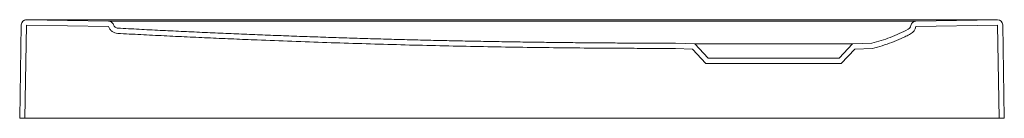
# Model space of a CAD drawing. Header units: millimetres. Extents: x 3341.097 to 3341.85, y 2275.266 to 2275.341.
import ezdxf

# ---------------------------------------------------------------- set-up
doc = ezdxf.new("R2010")
doc.units = ezdxf.units.MM
doc.layers.add('SANINDUSA', color=3, linetype='Continuous')

msp = doc.modelspace()

# ---------------------------------------------------------------- linework, layer by layer
at = {"layer": 'SANINDUSA', "linetype": 'Continuous', "lineweight": 15}
for p, q in [((3341.1026, 2275.34105), (3341.16522, 2275.33995)), ((3341.83587, 2275.34105), (3341.11132, 2275.34105)), ((3341.8446, 2275.34105), (3341.78227, 2275.33996)), ((3341.09853, 2275.33712), (3341.09729, 2275.26611)), ((3341.10253, 2275.33705), (3341.10129, 2275.26611)), ((3341.10253, 2275.33705), (3341.16515, 2275.33595)), ((3341.84467, 2275.33705), (3341.78234, 2275.33596)), ((3341.84591, 2275.26611), (3341.84467, 2275.33705)), ((3341.84991, 2275.26611), (3341.84867, 2275.33712)), ((3341.61329, 2275.32276), (3341.5986, 2275.32327)), ((3341.7486, 2275.32327), (3341.73391, 2275.32276)), ((3341.6115, 2275.31882), (3341.59854, 2275.31927)), ((3341.62187, 2275.30776), (3341.6115, 2275.31882)), ((3341.6236, 2275.31176), (3341.61329, 2275.32276)), ((3341.61329, 2275.32276), (3341.73391, 2275.32276)), ((3341.73391, 2275.32276), (3341.7236, 2275.31176)), ((3341.7357, 2275.31882), (3341.72533, 2275.30776)), ((3341.74913, 2275.31929), (3341.7357, 2275.31882)), ((3341.7236, 2275.31176), (3341.6236, 2275.31176)), ((3341.72533, 2275.30776), (3341.62187, 2275.30776)), ((3341.09729, 2275.26611), (3341.10129, 2275.26611)), ((3341.84591, 2275.26611), (3341.10129, 2275.26611)), ((3341.84591, 2275.26611), (3341.84991, 2275.26611))]:
    msp.add_line(p, q, dxfattribs=at)
at = {"layer": 'SANINDUSA', "linetype": 'Continuous', "lineweight": 15, "flags": 128}
msp.add_lwpolyline([(3341.17401, 2275.33995), (3341.19001, 2275.33995), (3341.25401, 2275.33995), (3341.51001, 2275.33995), (3341.5536, 2275.33995), (3341.6736, 2275.33995)], dxfattribs=at)
at = {"layer": 'SANINDUSA', "linetype": 'Continuous', "lineweight": 15}
for centre, radius, start, end in [((3341.10253, 2275.33708), 0.004, 89.49884, 178.99892), ((3341.10253, 2275.33705), 0.004, 89, 179), ((3341.78234, 2275.33596), 0.004, 91, 169.95414), ((3341.84467, 2275.33705), 0.004, 1, 91), ((3341.84467, 2275.33708), 0.004, 1.00108, 90.50116), ((3341.77446, 2275.33735), 0.004, 297.73196, 349.95414), ((3341.77446, 2275.33735), 0.008, 297.73196, 349.95414)]:
    msp.add_arc(centre, radius, start, end, dxfattribs=at)
for centre, major_axis, start_param, end_param in [((3341.11132, 2275.84097), (-0.70988, 0.0001), 1.558552, 1.570893), ((3341.83587, 2275.84097), (-0.70988, -0.0001), 1.570699, 1.58304)]:
    msp.add_ellipse(centre, major_axis=major_axis, ratio=0.704236, start_param=start_param, end_param=end_param, dxfattribs=at)
for points, knots in [([(3341.16522, 2275.33995), (3341.16562, 2275.33994), (3341.16602, 2275.33988), (3341.16678, 2275.33963), (3341.16715, 2275.33944), (3341.1678, 2275.33898), (3341.16809, 2275.33869), (3341.16858, 2275.33806), (3341.16877, 2275.3377), (3341.16891, 2275.33732)], [0, 0, 0, 0, 0.25, 0.25, 0.5, 0.5, 0.75, 0.75, 1, 1, 1, 1]), ([(3341.16528, 2275.33995), (3341.16528, 2275.33995), (3341.16533, 2275.33995), (3341.16551, 2275.33995), (3341.16565, 2275.33995), (3341.16602, 2275.33995), (3341.16625, 2275.33995), (3341.16678, 2275.33995), (3341.16709, 2275.33995), (3341.16778, 2275.33995), (3341.16815, 2275.33995), (3341.16875, 2275.33995), (3341.16896, 2275.33995), (3341.16939, 2275.33995), (3341.16982, 2275.33995), (3341.17028, 2275.33995), (3341.17074, 2275.33995), (3341.17098, 2275.33995), (3341.17169, 2275.33995), (3341.17217, 2275.33995), (3341.17266, 2275.33995)], [0, 0, 0, 0, 0.125, 0.125, 0.25, 0.25, 0.375, 0.375, 0.5, 0.5, 0.625, 0.625, 0.6875, 0.6875, 0.75, 0.8125, 0.8125, 0.875, 0.875, 1, 1, 1, 1]), ([(3341.6736, 2275.33995), (3341.6902, 2275.33995), (3341.7068, 2275.33995), (3341.73999, 2275.33995), (3341.75659, 2275.33995), (3341.77319, 2275.33995)], [0, 0, 0, 0, 0.5, 0.5, 1, 1, 1, 1]), ([(3341.77454, 2275.33995), (3341.77503, 2275.33995), (3341.77552, 2275.33995), (3341.77646, 2275.33995), (3341.77692, 2275.33995), (3341.77782, 2275.33995), (3341.77825, 2275.33995), (3341.77906, 2275.33995), (3341.77943, 2275.33995), (3341.78011, 2275.33995), (3341.78042, 2275.33995), (3341.78082, 2275.33995), (3341.78095, 2275.33995), (3341.78117, 2275.33995), (3341.78138, 2275.33995), (3341.78154, 2275.33995), (3341.78168, 2275.33995), (3341.78174, 2275.33995), (3341.78188, 2275.33995), (3341.78192, 2275.33995), (3341.78192, 2275.33995)], [0, 0, 0, 0, 0.125, 0.125, 0.25, 0.25, 0.375, 0.375, 0.5, 0.5, 0.625, 0.625, 0.6875, 0.6875, 0.75, 0.8125, 0.8125, 0.875, 0.875, 1, 1, 1, 1]), ([(3341.16515, 2275.33595), (3341.16542, 2275.33522), (3341.16579, 2275.33453), (3341.16672, 2275.33328), (3341.16728, 2275.33273), (3341.16853, 2275.3318), (3341.16923, 2275.33143), (3341.17069, 2275.3309), (3341.17146, 2275.33075), (3341.17224, 2275.33071)], [0, 0, 0, 0, 0.25, 0.25, 0.5, 0.5, 0.75, 0.75, 1, 1, 1, 1]), ([(3341.16891, 2275.33732), (3341.16904, 2275.33696), (3341.16923, 2275.33661), (3341.1697, 2275.33599), (3341.16997, 2275.33571), (3341.1706, 2275.33525), (3341.17095, 2275.33506), (3341.17168, 2275.3348), (3341.17206, 2275.33472), (3341.17245, 2275.3347)], [0, 0, 0, 0, 0.25, 0.25, 0.5, 0.5, 0.75, 0.75, 1, 1, 1, 1]), ([(3341.17224, 2275.33071), (3341.17518, 2275.33055), (3341.18107, 2275.33023), (3341.18991, 2275.32977), (3341.19876, 2275.32932), (3341.20762, 2275.32888), (3341.21648, 2275.32845), (3341.22536, 2275.32803), (3341.23424, 2275.32762), (3341.24312, 2275.32722), (3341.25202, 2275.32682), (3341.26092, 2275.32644), (3341.26983, 2275.32607), (3341.29355, 2275.3251), (3341.33204, 2275.32368), (3341.3853, 2275.32207), (3341.43858, 2275.32082), (3341.48305, 2275.32008), (3341.51862, 2275.31966), (3341.5422, 2275.31946), (3341.56276, 2275.31935), (3341.58053, 2275.31929), (3341.5925, 2275.31928), (3341.59854, 2275.31927)], [0, 0, 0, 0, 0.020739, 0.041496, 0.06227, 0.08306, 0.103868, 0.124693, 0.145536, 0.166395, 0.187272, 0.208166, 0.229077, 0.250006, 0.375124, 0.500012, 0.624756, 0.750014, 0.812835, 0.875007, 0.915833, 0.957497, 1, 1, 1, 1]), ([(3341.17245, 2275.3347), (3341.17513, 2275.33456), (3341.18049, 2275.33427), (3341.18853, 2275.33385), (3341.19656, 2275.33344), (3341.2046, 2275.33304), (3341.21264, 2275.33264), (3341.22068, 2275.33226), (3341.22871, 2275.33188), (3341.23675, 2275.33151), (3341.24479, 2275.33115), (3341.25283, 2275.33079), (3341.26087, 2275.33045), (3341.26891, 2275.33011), (3341.27694, 2275.32978), (3341.28498, 2275.32946), (3341.29302, 2275.32915), (3341.30106, 2275.32884), (3341.3091, 2275.32854), (3341.31714, 2275.32825), (3341.32518, 2275.32797), (3341.33322, 2275.3277), (3341.34126, 2275.32744), (3341.3493, 2275.32718), (3341.35734, 2275.32693), (3341.36538, 2275.32669), (3341.37342, 2275.32646), (3341.38146, 2275.32624), (3341.3895, 2275.32602), (3341.39754, 2275.32581), (3341.40558, 2275.32561), (3341.41362, 2275.32542), (3341.42166, 2275.32524), (3341.4297, 2275.32506), (3341.43774, 2275.3249), (3341.44579, 2275.32474), (3341.45383, 2275.32459), (3341.46187, 2275.32445), (3341.46991, 2275.32431), (3341.47795, 2275.32419), (3341.486, 2275.32407), (3341.49404, 2275.32396), (3341.50208, 2275.32386), (3341.51012, 2275.32376), (3341.51817, 2275.32368), (3341.52621, 2275.3236), (3341.53425, 2275.32353), (3341.54229, 2275.32347), (3341.55034, 2275.32342), (3341.55838, 2275.32337), (3341.56642, 2275.32334), (3341.57447, 2275.32331), (3341.58251, 2275.32329), (3341.59056, 2275.32328), (3341.59592, 2275.32327), (3341.5986, 2275.32327)], [0, 0, 0, 0, 0.018877, 0.037754, 0.05663, 0.075505, 0.09438, 0.113254, 0.132127, 0.151, 0.169873, 0.188744, 0.207616, 0.226487, 0.245357, 0.264227, 0.283096, 0.301965, 0.320834, 0.339702, 0.35857, 0.377437, 0.396305, 0.415171, 0.434038, 0.452904, 0.47177, 0.490636, 0.509502, 0.528368, 0.547233, 0.566098, 0.584963, 0.603828, 0.622693, 0.641558, 0.660422, 0.679287, 0.698152, 0.717016, 0.735881, 0.754746, 0.77361, 0.792475, 0.81134, 0.830205, 0.849071, 0.867936, 0.886802, 0.905667, 0.924533, 0.9434, 0.962266, 0.981133, 1, 1, 1, 1]), ([(3341.7486, 2275.32327), (3341.75339, 2275.32441), (3341.7581, 2275.32587), (3341.76504, 2275.32852), (3341.76733, 2275.32948), (3341.77187, 2275.33155), (3341.77411, 2275.33265), (3341.77632, 2275.33381)], [0, 0, 0, 0, 0.5, 0.5, 0.75, 0.75, 1, 1, 1, 1]), ([(3341.74913, 2275.31929), (3341.75416, 2275.32046), (3341.7591, 2275.32198), (3341.76636, 2275.32474), (3341.76876, 2275.32574), (3341.77233, 2275.32736), (3341.77351, 2275.32792), (3341.77586, 2275.32907), (3341.77703, 2275.32966), (3341.77818, 2275.33027)], [0, 0, 0, 0, 0.5, 0.5, 0.75, 0.75, 0.875, 0.875, 1, 1, 1, 1])]:
    msp.add_open_spline(points, degree=3, knots=knots, dxfattribs=at)
for points in [[(3341.17266, 2275.33995), (3341.17311, 2275.33995), (3341.17356, 2275.33995), (3341.17401, 2275.33995)], [(3341.77319, 2275.33995), (3341.77364, 2275.33995), (3341.77409, 2275.33995), (3341.77454, 2275.33995)]]:
    msp.add_open_spline(points, degree=3, dxfattribs=at)

doc.saveas('drawing.dxf')
